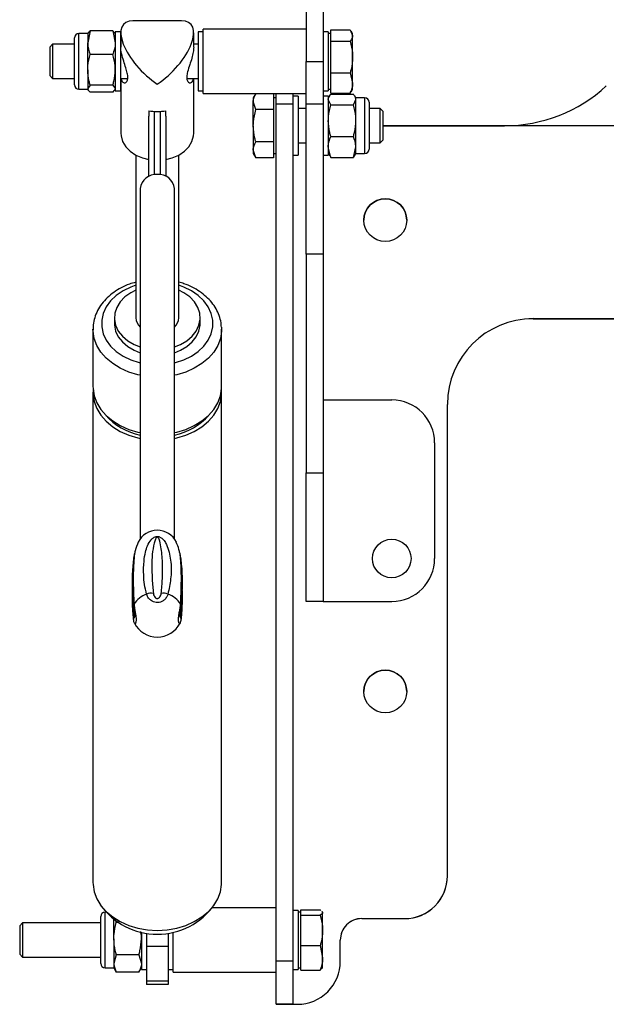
# Model space of a CAD drawing. Header units: millimetres. Extents: x 3286.948 to 3287.629, y 2527.995 to 2528.34.
# Tile 1 of 2: x 3286.948 to 3287.084, y 2527.995 to 2528.225. Entities that reach past the tile are written whole.
import ezdxf

# ---------------------------------------------------------------- set-up
doc = ezdxf.new("R2010")
doc.units = ezdxf.units.MM
doc.layers.add('SANINDUSA', color=3, linetype='Continuous')

msp = doc.modelspace()

# ---------------------------------------------------------------- linework, layer by layer
at = {"layer": 'SANINDUSA'}
for p, q in [((3287.014421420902, 2528.22995260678), (3287.014421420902, 2528.214952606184)), ((3287.018421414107, 2528.22995260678), (3287.018421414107, 2528.214952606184)), ((3286.985408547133, 2528.224456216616), (3286.974034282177, 2528.224456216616)), ((3286.960421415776, 2528.213297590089), (3286.960421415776, 2528.220432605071)), ((3286.963481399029, 2528.221452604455), (3286.961441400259, 2528.221452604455)), ((3286.961441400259, 2528.212989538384), (3286.961441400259, 2528.221452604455)), ((3286.964061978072, 2528.222107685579), (3286.963481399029, 2528.219337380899)), ((3286.963597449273, 2528.221653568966), (3286.963481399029, 2528.221452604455)), ((3286.963481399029, 2528.221452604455), (3286.963481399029, 2528.219337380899)), ((3286.963676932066, 2528.221607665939), (3286.964061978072, 2528.222107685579)), ((3286.969340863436, 2528.222107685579), (3286.964061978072, 2528.222107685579)), ((3286.969340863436, 2528.222107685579), (3286.969921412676, 2528.219337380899)), ((3286.969725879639, 2528.221607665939), (3286.969340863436, 2528.222107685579)), ((3286.969921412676, 2528.221452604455), (3286.969805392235, 2528.221653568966)), ((3286.971121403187, 2528.221837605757), (3286.969921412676, 2528.221837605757)), ((3286.969921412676, 2528.221837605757), (3286.969921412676, 2528.208067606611)), ((3286.971121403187, 2528.221837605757), (3286.971121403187, 2528.208067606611)), ((3286.971221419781, 2528.221643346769), (3286.971221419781, 2528.218290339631)), ((3286.988221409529, 2528.218290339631), (3286.988221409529, 2528.221643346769)), ((3286.990421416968, 2528.221837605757), (3286.989221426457, 2528.221837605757)), ((3286.989221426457, 2528.221837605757), (3286.989221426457, 2528.208067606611)), ((3287.014421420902, 2528.222452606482), (3286.990421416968, 2528.222452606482)), ((3286.990421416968, 2528.214952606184), (3286.990421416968, 2528.222452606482)), ((3287.019621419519, 2528.221837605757), (3287.018421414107, 2528.221837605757)), ((3287.019621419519, 2528.221837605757), (3287.019621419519, 2528.208067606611)), ((3287.020221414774, 2528.221452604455), (3287.019621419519, 2528.221452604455)), ((3287.020221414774, 2528.221024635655), (3287.020221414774, 2528.222363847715)), ((3287.020221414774, 2528.222363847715), (3287.02471585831, 2528.222363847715)), ((3287.020221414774, 2528.21968541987), (3287.020221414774, 2528.221024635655)), ((3287.02471585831, 2528.222363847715), (3287.02529640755, 2528.221024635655)), ((3287.02529640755, 2528.221452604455), (3287.025000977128, 2528.221964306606)), ((3287.02529640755, 2528.221024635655), (3287.02529640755, 2528.221452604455)), ((3287.02529640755, 2528.215979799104), (3287.02529640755, 2528.221024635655)), ((3286.955311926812, 2528.21895260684), (3286.954621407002, 2528.218262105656)), ((3286.954621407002, 2528.218262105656), (3286.954621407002, 2528.211643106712)), ((3286.960421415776, 2528.21895260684), (3286.955311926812, 2528.21895260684)), ((3286.955311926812, 2528.21895260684), (3286.955311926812, 2528.210952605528)), ((3286.963481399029, 2528.212989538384), (3286.963481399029, 2528.219337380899)), ((3286.971221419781, 2528.21895260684), (3286.971121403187, 2528.21895260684)), ((3286.989221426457, 2528.21895260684), (3286.988221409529, 2528.21895260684)), ((3287.020221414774, 2528.215979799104), (3287.020221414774, 2528.21968541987)), ((3287.020221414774, 2528.21968541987), (3287.02471585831, 2528.21968541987)), ((3286.969340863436, 2528.216567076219), (3286.964061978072, 2528.216567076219)), ((3287.020221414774, 2528.212274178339), (3287.020221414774, 2528.215979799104)), ((3287.02529640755, 2528.209907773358), (3287.02529640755, 2528.215979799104)), ((3286.990421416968, 2528.207452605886), (3286.990421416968, 2528.214952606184)), ((3287.014421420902, 2528.214952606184), (3287.018421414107, 2528.214952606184)), ((3287.014421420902, 2528.204952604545), (3287.014421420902, 2528.214952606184)), ((3287.018421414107, 2528.214952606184), (3287.018421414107, 2528.204952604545)), ((3286.954621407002, 2528.211643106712), (3286.955311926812, 2528.210952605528)), ((3286.960421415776, 2528.209472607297), (3286.960421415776, 2528.213297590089)), ((3286.961441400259, 2528.208452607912), (3286.961441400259, 2528.212989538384)), ((3286.963481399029, 2528.212989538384), (3286.963481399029, 2528.208604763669)), ((3287.020221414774, 2528.209907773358), (3287.020221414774, 2528.212274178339)), ((3287.020221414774, 2528.212274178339), (3287.02471585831, 2528.212274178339)), ((3287.02471585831, 2528.212274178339), (3287.02529640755, 2528.209907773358)), ((3286.955311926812, 2528.210952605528), (3286.960421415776, 2528.210952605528)), ((3286.964061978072, 2528.209411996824), (3286.963481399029, 2528.208604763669)), ((3286.969340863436, 2528.209411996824), (3286.964061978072, 2528.209411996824)), ((3286.969340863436, 2528.209411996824), (3286.969921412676, 2528.208604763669)), ((3286.971121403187, 2528.210952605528), (3286.972799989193, 2528.210952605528)), ((3286.971221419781, 2528.210952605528), (3286.971221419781, 2528.198225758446)), ((3286.986650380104, 2528.210952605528), (3286.989221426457, 2528.210952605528)), ((3286.988221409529, 2528.198225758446), (3286.988221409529, 2528.210952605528)), ((3287.020221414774, 2528.207541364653), (3287.020221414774, 2528.209907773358)), ((3287.02529640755, 2528.208452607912), (3287.02529640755, 2528.209907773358)), ((3286.961441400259, 2528.208452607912), (3286.963481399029, 2528.208452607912)), ((3286.963481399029, 2528.208604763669), (3286.963481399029, 2528.208452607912)), ((3286.963481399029, 2528.208452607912), (3286.963597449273, 2528.208251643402)), ((3286.969340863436, 2528.207797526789), (3286.964061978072, 2528.207797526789)), ((3286.969805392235, 2528.208251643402), (3286.969921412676, 2528.208452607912)), ((3286.969921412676, 2528.208067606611), (3286.971121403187, 2528.208067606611)), ((3286.989221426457, 2528.208067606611), (3286.990421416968, 2528.208067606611)), ((3286.990421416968, 2528.207452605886), (3287.014421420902, 2528.207452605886)), ((3287.002698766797, 2528.207452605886), (3287.002121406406, 2528.206452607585)), ((3287.00682141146, 2528.207452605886), (3287.00682141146, 2528.205581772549)), ((3287.007421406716, 2528.204970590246), (3287.007421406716, 2528.207452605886)), ((3287.011421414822, 2528.204970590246), (3287.011421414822, 2528.207452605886)), ((3287.012621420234, 2528.206837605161), (3287.011421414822, 2528.206837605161)), ((3287.012621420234, 2528.206837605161), (3287.012621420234, 2528.19306760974)), ((3287.018421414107, 2528.208067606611), (3287.019621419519, 2528.208067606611)), ((3287.019621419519, 2528.206837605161), (3287.018421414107, 2528.206837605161)), ((3287.019621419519, 2528.208452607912), (3287.020221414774, 2528.208452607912)), ((3287.019878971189, 2528.206898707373), (3287.019621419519, 2528.206452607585)), ((3287.019621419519, 2528.206837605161), (3287.019621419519, 2528.19306760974)), ((3287.020201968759, 2528.207333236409), (3287.025480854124, 2528.207333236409)), ((3287.020221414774, 2528.207541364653), (3287.02471585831, 2528.207541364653)), ((3287.02471585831, 2528.207541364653), (3287.024911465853, 2528.20799259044)), ((3287.025000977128, 2528.207940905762), (3287.02529640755, 2528.208452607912)), ((3287.026061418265, 2528.206452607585), (3287.025803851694, 2528.206898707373)), ((3287.002121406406, 2528.206452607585), (3287.002121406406, 2528.205581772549)), ((3287.002121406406, 2528.199952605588), (3287.002121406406, 2528.205581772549)), ((3287.002701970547, 2528.203705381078), (3287.002121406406, 2528.205581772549)), ((3287.007421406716, 2528.206452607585), (3287.00682141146, 2528.206452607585)), ((3287.00682141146, 2528.205581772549), (3287.00682141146, 2528.203705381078)), ((3287.011421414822, 2528.204970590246), (3287.007421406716, 2528.204970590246)), ((3287.007421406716, 2528.004970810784), (3287.007421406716, 2528.204970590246)), ((3287.011421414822, 2528.004970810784), (3287.011421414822, 2528.204970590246)), ((3287.018421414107, 2528.204952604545), (3287.014421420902, 2528.204952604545)), ((3287.014421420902, 2528.169952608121), (3287.014421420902, 2528.204952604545)), ((3287.018421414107, 2528.204952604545), (3287.018421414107, 2528.169952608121)), ((3287.020201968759, 2528.20482389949), (3287.019621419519, 2528.206078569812)), ((3287.020201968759, 2528.20482389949), (3287.025480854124, 2528.20482389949)), ((3287.025480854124, 2528.20482389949), (3287.026061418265, 2528.206078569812)), ((3287.028101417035, 2528.206452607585), (3287.026061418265, 2528.206452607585)), ((3287.026061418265, 2528.206078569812), (3287.026061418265, 2528.206452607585)), ((3287.026061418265, 2528.201133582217), (3287.026061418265, 2528.206078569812)), ((3287.028101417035, 2528.206452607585), (3287.028101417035, 2528.193452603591)), ((3287.029121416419, 2528.205432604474), (3287.029121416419, 2528.194472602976)), ((3286.977721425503, 2528.203460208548), (3286.977721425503, 2528.202170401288)), ((3286.977721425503, 2528.1881361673), (3286.977721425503, 2528.202170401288)), ((3286.979007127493, 2528.203305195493), (3286.979007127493, 2528.188520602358)), ((3286.980435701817, 2528.188520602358), (3286.980435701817, 2528.203305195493)), ((3286.981721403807, 2528.202170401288), (3286.981721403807, 2528.203460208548)), ((3286.981721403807, 2528.202170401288), (3286.981721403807, 2528.1881361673)), ((3287.00682141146, 2528.203705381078), (3287.002701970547, 2528.203705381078)), ((3287.00682141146, 2528.203705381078), (3287.00682141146, 2528.199952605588)), ((3287.014421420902, 2528.203952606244), (3287.012621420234, 2528.203952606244)), ((3287.031730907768, 2528.203952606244), (3287.029121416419, 2528.203952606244)), ((3287.032421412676, 2528.20326210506), (3287.031730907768, 2528.203952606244)), ((3287.031730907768, 2528.199952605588), (3287.031730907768, 2528.203952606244)), ((3287.032421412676, 2528.199952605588), (3287.032421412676, 2528.20326210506)), ((3287.002121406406, 2528.199952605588), (3287.002121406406, 2528.194323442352)), ((3287.00682141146, 2528.199952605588), (3287.00682141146, 2528.196199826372)), ((3287.026061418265, 2528.195007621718), (3287.026061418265, 2528.201133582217)), ((3287.031730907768, 2528.195952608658), (3287.031730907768, 2528.199952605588)), ((3287.032421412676, 2528.196643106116), (3287.032421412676, 2528.199952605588)), ((3287.032421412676, 2528.199952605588), (3287.060736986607, 2528.199952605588)), ((3287.160785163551, 2528.199928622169), (3287.032421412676, 2528.199928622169)), ((3287.020201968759, 2528.197443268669), (3287.025480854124, 2528.197443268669)), ((3287.00682141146, 2528.196199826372), (3287.002701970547, 2528.196199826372)), ((3287.00682141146, 2528.196199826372), (3287.00682141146, 2528.194323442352)), ((3287.012621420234, 2528.195952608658), (3287.014421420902, 2528.195952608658)), ((3287.029121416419, 2528.195952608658), (3287.031730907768, 2528.195952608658)), ((3287.031730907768, 2528.195952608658), (3287.032421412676, 2528.196643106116)), ((3286.974721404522, 2528.193117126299), (3286.974721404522, 2528.155137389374)), ((3286.984721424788, 2528.155137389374), (3286.984721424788, 2528.193117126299)), ((3287.002701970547, 2528.192447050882), (3287.002121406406, 2528.194323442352)), ((3287.002121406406, 2528.194323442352), (3287.002121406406, 2528.193452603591)), ((3287.002121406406, 2528.193452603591), (3287.002701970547, 2528.192447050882)), ((3287.00682141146, 2528.194323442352), (3287.00682141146, 2528.192447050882)), ((3287.00682141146, 2528.193452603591), (3287.007421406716, 2528.193452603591)), ((3287.011421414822, 2528.19306760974), (3287.012621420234, 2528.19306760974)), ((3287.018421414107, 2528.19306760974), (3287.019621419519, 2528.19306760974)), ((3287.020201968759, 2528.192571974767), (3287.019621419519, 2528.195007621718)), ((3287.019621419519, 2528.193452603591), (3287.019878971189, 2528.193006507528)), ((3287.019962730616, 2528.193054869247), (3287.020201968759, 2528.192571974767)), ((3287.025480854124, 2528.192571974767), (3287.026061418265, 2528.195007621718)), ((3287.025720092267, 2528.193054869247), (3287.025480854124, 2528.192571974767)), ((3287.025803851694, 2528.193006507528), (3287.026061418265, 2528.193452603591)), ((3287.026061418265, 2528.193452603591), (3287.026061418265, 2528.195007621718)), ((3287.026061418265, 2528.193452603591), (3287.028101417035, 2528.193452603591)), ((3287.00682141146, 2528.192447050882), (3287.002701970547, 2528.192447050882)), ((3287.020201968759, 2528.192571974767), (3287.025480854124, 2528.192571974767)), ((3286.97572142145, 2528.185312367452), (3286.97572142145, 2528.103621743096)), ((3286.98372140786, 2528.103621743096), (3286.98372140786, 2528.185312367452)), ((3287.018421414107, 2528.169952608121), (3287.014421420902, 2528.169952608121)), ((3287.014421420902, 2528.169952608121), (3287.014421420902, 2528.118952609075)), ((3287.018421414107, 2528.169952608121), (3287.018421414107, 2528.118952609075)), ((3286.969721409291, 2528.155137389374), (3286.969721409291, 2528.153799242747)), ((3286.98972142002, 2528.153799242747), (3286.98972142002, 2528.155137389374)), ((3287.0674214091, 2528.15492866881), (3287.538421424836, 2528.15492866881)), ((3287.0674214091, 2528.15492866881), (3287.0674214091, 2528.154922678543)), ((3287.0674214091, 2528.154922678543), (3287.538421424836, 2528.154922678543)), ((3286.964721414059, 2528.15246108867), (3286.964721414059, 2528.139079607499)), ((3286.96472245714, 2528.152328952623), (3286.964721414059, 2528.15246108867)), ((3286.994708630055, 2528.152921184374), (3286.994721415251, 2528.15246108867)), ((3286.994721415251, 2528.139079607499), (3286.994721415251, 2528.15246108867)), ((3286.964721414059, 2528.137741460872), (3286.964721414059, 2528.023329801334)), ((3286.994721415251, 2528.023329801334), (3286.994721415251, 2528.137741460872)), ((3287.018421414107, 2528.135952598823), (3287.034421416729, 2528.135952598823)), ((3287.047421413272, 2528.024928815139), (3287.047421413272, 2528.134928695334)), ((3287.044421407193, 2528.12595260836), (3287.044421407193, 2528.098952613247)), ((3287.014421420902, 2528.118952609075), (3287.018421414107, 2528.118952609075)), ((3287.014421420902, 2528.088952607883), (3287.014421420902, 2528.118952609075)), ((3287.018421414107, 2528.118952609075), (3287.018421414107, 2528.088952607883)), ((3286.974109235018, 2528.087612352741), (3286.974112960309, 2528.087546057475)), ((3286.985329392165, 2528.087540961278), (3286.985333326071, 2528.087603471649)), ((3287.018421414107, 2528.088952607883), (3287.014421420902, 2528.088952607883)), ((3287.018421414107, 2528.088952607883), (3287.034421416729, 2528.088952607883)), ((3286.974120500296, 2528.08477389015), (3286.974126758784, 2528.084728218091)), ((3286.974188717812, 2528.086978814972), (3286.974246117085, 2528.085614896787)), ((3286.985196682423, 2528.085614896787), (3286.985250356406, 2528.086923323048)), ((3287.047421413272, 2528.024928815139), (3287.047421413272, 2528.024922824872)), ((3286.967818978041, 2528.016448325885), (3286.96754139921, 2528.016448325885)), ((3286.96754139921, 2528.010231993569), (3286.96754139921, 2528.016448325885)), ((3287.007421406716, 2528.017448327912), (3286.992480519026, 2528.017448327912)), ((3287.012621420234, 2528.016833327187), (3287.011421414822, 2528.016833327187)), ((3287.012621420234, 2528.016833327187), (3287.012621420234, 2528.003063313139)), ((3287.01322141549, 2528.016448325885), (3287.012621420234, 2528.016448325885)), ((3287.01322141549, 2528.016348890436), (3287.01322141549, 2528.017002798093)), ((3287.01322141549, 2528.017002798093), (3287.017715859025, 2528.017002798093)), ((3287.01322141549, 2528.015694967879), (3287.01322141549, 2528.016348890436)), ((3287.017715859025, 2528.017002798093), (3287.017886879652, 2528.016810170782)), ((3287.01811924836, 2528.016548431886), (3287.018296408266, 2528.016348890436)), ((3287.018296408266, 2528.016448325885), (3287.018208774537, 2528.016600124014)), ((3287.018296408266, 2528.016348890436), (3287.018296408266, 2528.016448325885)), ((3287.018296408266, 2528.012167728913), (3287.018296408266, 2528.016348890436)), ((3286.948311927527, 2528.013948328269), (3286.947621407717, 2528.013257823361)), ((3286.966521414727, 2528.013948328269), (3286.948311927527, 2528.013948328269)), ((3286.948311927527, 2528.013948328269), (3286.948311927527, 2528.005948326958)), ((3286.966521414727, 2528.010187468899), (3286.966521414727, 2528.0154283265)), ((3286.969581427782, 2528.010231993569), (3286.969581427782, 2528.014813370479)), ((3286.969911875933, 2528.014678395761), (3286.970161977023, 2528.01398118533)), ((3286.970721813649, 2528.01398118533), (3286.970161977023, 2528.01398118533)), ((3287.01322141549, 2528.012167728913), (3287.01322141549, 2528.015694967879)), ((3287.01322141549, 2528.015694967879), (3287.017715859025, 2528.015694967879)), ((3287.027421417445, 2528.014928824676), (3287.037421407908, 2528.014928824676)), ((3287.027421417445, 2528.014928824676), (3287.027421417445, 2528.014922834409)), ((3287.027421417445, 2528.014922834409), (3287.037421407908, 2528.014922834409)), ((3287.037421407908, 2528.014928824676), (3287.037421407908, 2528.014922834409)), ((3286.947621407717, 2528.013257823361), (3286.947621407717, 2528.006638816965)), ((3286.976021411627, 2528.011688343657), (3286.976021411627, 2528.003063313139)), ((3286.977221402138, 2528.01145496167), (3286.977221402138, 2528.008388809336)), ((3286.982221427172, 2528.01145496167), (3286.982221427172, 2528.008388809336)), ((3286.983421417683, 2528.009948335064), (3286.983421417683, 2528.011688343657)), ((3287.01322141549, 2528.008640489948), (3287.01322141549, 2528.012167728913)), ((3287.018296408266, 2528.005767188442), (3287.018296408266, 2528.012167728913)), ((3286.966521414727, 2528.004468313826), (3286.966521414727, 2528.010187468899)), ((3286.96754139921, 2528.003448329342), (3286.96754139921, 2528.010231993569)), ((3286.969581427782, 2528.010231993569), (3286.969581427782, 2528.004466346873)), ((3286.983421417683, 2528.002448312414), (3286.983421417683, 2528.009948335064)), ((3287.022421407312, 2528.004928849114), (3287.022421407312, 2528.009928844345)), ((3286.947621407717, 2528.006638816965), (3286.948311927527, 2528.005948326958)), ((3286.982221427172, 2528.008388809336), (3286.977221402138, 2528.008388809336)), ((3286.977221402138, 2528.008388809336), (3286.977221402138, 2528.000359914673)), ((3286.982221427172, 2528.008388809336), (3286.982221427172, 2528.000359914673)), ((3287.01322141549, 2528.005767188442), (3287.01322141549, 2528.008640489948)), ((3287.01322141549, 2528.008640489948), (3287.017715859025, 2528.008640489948)), ((3287.017715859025, 2528.008640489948), (3287.018296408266, 2528.005767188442)), ((3286.948311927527, 2528.005948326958), (3286.966521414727, 2528.005948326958)), ((3286.970161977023, 2528.006482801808), (3286.969581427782, 2528.004466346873)), ((3286.969581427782, 2528.004466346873), (3286.969581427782, 2528.003448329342)), ((3286.975440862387, 2528.006482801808), (3286.970161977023, 2528.006482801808)), ((3286.975440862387, 2528.006482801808), (3286.976021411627, 2528.004466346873)), ((3287.011421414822, 2528.004970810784), (3287.007421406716, 2528.004970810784)), ((3287.007421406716, 2527.994955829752), (3287.007421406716, 2528.004970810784)), ((3287.011421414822, 2527.994955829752), (3287.011421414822, 2528.004970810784)), ((3287.01322141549, 2528.002893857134), (3287.01322141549, 2528.005767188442)), ((3287.018296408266, 2528.003448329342), (3287.018296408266, 2528.005767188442)), ((3287.022421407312, 2528.004928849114), (3287.022421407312, 2528.004922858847)), ((3286.96754139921, 2528.003448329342), (3286.969581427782, 2528.003448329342)), ((3286.969581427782, 2528.003448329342), (3286.970071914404, 2528.002598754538)), ((3286.970161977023, 2528.00244992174), (3286.970105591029, 2528.002618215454)), ((3286.975440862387, 2528.00244992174), (3286.970161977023, 2528.00244992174)), ((3286.975440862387, 2528.00244992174), (3286.975497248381, 2528.002618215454)), ((3286.975530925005, 2528.002598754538), (3286.976021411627, 2528.003448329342)), ((3286.976021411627, 2528.003063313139), (3286.977221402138, 2528.003063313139)), ((3286.982221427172, 2528.003063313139), (3286.983421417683, 2528.003063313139)), ((3286.983421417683, 2528.002448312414), (3287.007421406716, 2528.002448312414)), ((3287.011421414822, 2528.003063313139), (3287.012621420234, 2528.003063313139)), ((3287.012621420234, 2528.003448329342), (3287.01322141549, 2528.003448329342)), ((3287.01322141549, 2528.002893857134), (3287.017715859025, 2528.002893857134)), ((3287.017715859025, 2528.002893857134), (3287.01811924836, 2528.003348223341)), ((3287.018208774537, 2528.003296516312), (3287.018296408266, 2528.003448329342)), ((3286.982221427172, 2528.000359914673), (3286.977221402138, 2528.000359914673)), ((3286.977221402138, 2528.000359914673), (3286.977221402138, 2527.999541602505)), ((3286.982221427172, 2528.000359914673), (3286.982221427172, 2527.999541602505)), ((3286.982221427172, 2527.999541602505), (3286.977221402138, 2527.999541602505)), ((3287.011421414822, 2527.994955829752), (3287.007421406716, 2527.994955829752)), ((3287.007421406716, 2527.994955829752), (3287.007421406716, 2527.99492885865)), ((3287.011421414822, 2527.99492885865), (3287.011421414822, 2527.994955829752)), ((3287.011421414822, 2527.99492885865), (3287.012421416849, 2527.99492885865)), ((3287.011421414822, 2527.994922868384), (3287.012421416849, 2527.994922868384)), ((3287.012421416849, 2527.99492885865), (3287.012421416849, 2527.994922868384))]:
    msp.add_line(p, q, dxfattribs=at)
at = {"layer": 'SANINDUSA', "flags": 128}
for points in [[(3286.971221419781, 2528.198225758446), (3286.971267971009, 2528.197565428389), (3286.971637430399, 2528.196273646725), (3286.972360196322, 2528.195067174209), (3286.973404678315, 2528.19399874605), (3286.974725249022, 2528.193115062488), (3286.976264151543, 2528.192454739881), (3286.977721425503, 2528.192085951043)], [(3286.981721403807, 2528.192085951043), (3286.983178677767, 2528.192454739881), (3286.984717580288, 2528.193115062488), (3286.986038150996, 2528.19399874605), (3286.987082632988, 2528.195067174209), (3286.987805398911, 2528.196273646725), (3286.988174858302, 2528.197565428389), (3286.988221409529, 2528.198225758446)], [(3286.974721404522, 2528.162717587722), (3286.973534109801, 2528.162296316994), (3286.971736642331, 2528.161423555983), (3286.970157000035, 2528.160342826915), (3286.968838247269, 2528.159083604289), (3286.967816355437, 2528.157680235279), (3286.967119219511, 2528.156171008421), (3286.966765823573, 2528.15459708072), (3286.966765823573, 2528.153001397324), (3286.967119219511, 2528.151427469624), (3286.967816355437, 2528.149918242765), (3286.968838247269, 2528.148514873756), (3286.970157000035, 2528.147255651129), (3286.971736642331, 2528.146174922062), (3286.973534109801, 2528.14530216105), (3286.97550031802, 2528.144661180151), (3286.97572142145, 2528.144606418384)], [(3286.974721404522, 2528.161573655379), (3286.973539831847, 2528.160979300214), (3286.972163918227, 2528.160004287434), (3286.971061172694, 2528.158853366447), (3286.97027141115, 2528.157568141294), (3286.969823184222, 2528.156195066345), (3286.969732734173, 2528.154783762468), (3286.970003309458, 2528.153385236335), (3286.970625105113, 2528.152050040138), (3286.971575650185, 2528.150826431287), (3286.9728206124, 2528.149758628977), (3286.974315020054, 2528.148885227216), (3286.97572142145, 2528.148325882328)], [(3286.98372140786, 2528.144606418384), (3286.98394251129, 2528.144661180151), (3286.98590871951, 2528.14530216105), (3286.98770618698, 2528.146174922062), (3286.989285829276, 2528.147255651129), (3286.990604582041, 2528.148514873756), (3286.991626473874, 2528.149918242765), (3286.992323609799, 2528.151427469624), (3286.992677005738, 2528.153001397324), (3286.992677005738, 2528.15459708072), (3286.992323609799, 2528.156171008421), (3286.991626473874, 2528.157680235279), (3286.990604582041, 2528.159083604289), (3286.989285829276, 2528.160342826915), (3286.98770618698, 2528.161423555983), (3286.98590871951, 2528.162296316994), (3286.984721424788, 2528.162717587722)], [(3286.98372140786, 2528.148325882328), (3286.985127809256, 2528.148885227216), (3286.98662221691, 2528.149758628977), (3286.987867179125, 2528.150826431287), (3286.988817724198, 2528.152050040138), (3286.989439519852, 2528.153385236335), (3286.989710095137, 2528.154783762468), (3286.989619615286, 2528.156195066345), (3286.98917141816, 2528.157568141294), (3286.988381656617, 2528.158853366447), (3286.987278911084, 2528.160004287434), (3286.985902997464, 2528.160979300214), (3286.984721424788, 2528.161573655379)], [(3286.969721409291, 2528.153799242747), (3286.969732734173, 2528.153445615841), (3286.970003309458, 2528.152047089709), (3286.970625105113, 2528.150711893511), (3286.971575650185, 2528.14948828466), (3286.9728206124, 2528.14842048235), (3286.974315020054, 2528.147547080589), (3286.97572142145, 2528.146987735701)], [(3286.98372140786, 2528.146987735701), (3286.985127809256, 2528.147547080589), (3286.98662221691, 2528.14842048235), (3286.987867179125, 2528.14948828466), (3286.988817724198, 2528.150711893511), (3286.989439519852, 2528.152047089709), (3286.989710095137, 2528.153445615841), (3286.98972142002, 2528.153799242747)], [(3286.97572142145, 2528.141716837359), (3286.975195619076, 2528.141832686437), (3286.973065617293, 2528.142470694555), (3286.971091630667, 2528.14334286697), (3286.969319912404, 2528.144428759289), (3286.967792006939, 2528.145702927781), (3286.966543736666, 2528.147135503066), (3286.96560430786, 2528.148692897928), (3286.964995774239, 2528.150338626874), (3286.964732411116, 2528.152034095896), (3286.96472245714, 2528.152328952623)], [(3286.994721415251, 2528.15246108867), (3286.994710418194, 2528.152034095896), (3286.994447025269, 2528.150338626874), (3286.99383852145, 2528.148692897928), (3286.992899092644, 2528.147135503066), (3286.991650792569, 2528.145702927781), (3286.990122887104, 2528.144428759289), (3286.988351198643, 2528.14334286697), (3286.986377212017, 2528.142470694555), (3286.984247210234, 2528.141832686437), (3286.98372140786, 2528.141716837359)], [(3286.964721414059, 2528.139079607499), (3286.964732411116, 2528.138652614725), (3286.964995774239, 2528.136957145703), (3286.96560430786, 2528.135311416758), (3286.966543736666, 2528.133754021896), (3286.967792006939, 2528.132321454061), (3286.969319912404, 2528.131047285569), (3286.971091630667, 2528.12996139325), (3286.973065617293, 2528.129089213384), (3286.975195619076, 2528.128451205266), (3286.97572142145, 2528.128335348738)], [(3286.964748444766, 2528.138410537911), (3286.964732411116, 2528.137314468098), (3286.964995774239, 2528.135618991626), (3286.96560430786, 2528.133973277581), (3286.966543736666, 2528.132415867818), (3286.967792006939, 2528.130983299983), (3286.969319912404, 2528.129709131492), (3286.971091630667, 2528.128623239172), (3286.973065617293, 2528.127751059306), (3286.975195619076, 2528.12711306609), (3286.97572142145, 2528.126997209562)], [(3286.98372140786, 2528.128335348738), (3286.984247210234, 2528.128451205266), (3286.986377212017, 2528.129089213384), (3286.988351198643, 2528.12996139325), (3286.990122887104, 2528.131047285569), (3286.991650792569, 2528.132321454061), (3286.992899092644, 2528.133754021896), (3286.99383852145, 2528.135311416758), (3286.994447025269, 2528.136957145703), (3286.994710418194, 2528.138652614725), (3286.994721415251, 2528.139079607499)], [(3286.98372140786, 2528.126997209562), (3286.984247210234, 2528.12711306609), (3286.986377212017, 2528.127751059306), (3286.988351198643, 2528.128623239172), (3286.990122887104, 2528.129709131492), (3286.991650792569, 2528.130983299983), (3286.992899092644, 2528.132415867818), (3286.99383852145, 2528.133973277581), (3286.994447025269, 2528.135618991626), (3286.994710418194, 2528.137314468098), (3286.994694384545, 2528.138410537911)], [(3286.985315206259, 2528.08472268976), (3286.98531586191, 2528.084727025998), (3286.985322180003, 2528.084772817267)], [(3286.964721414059, 2528.023329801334), (3286.964732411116, 2528.02290280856), (3286.964995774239, 2528.021207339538), (3286.96560430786, 2528.019561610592), (3286.966543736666, 2528.01800421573), (3286.967792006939, 2528.016571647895), (3286.969319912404, 2528.015297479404), (3286.971091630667, 2528.014211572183), (3286.973065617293, 2528.013339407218), (3286.975195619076, 2528.0127013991), (3286.977431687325, 2528.012312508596), (3286.979721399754, 2528.012181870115)], [(3286.979721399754, 2528.012181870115), (3286.982011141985, 2528.012312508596), (3286.984247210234, 2528.0127013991), (3286.986377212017, 2528.013339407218), (3286.988351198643, 2528.014211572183), (3286.990122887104, 2528.015297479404), (3286.991650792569, 2528.016571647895), (3286.992899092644, 2528.01800421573), (3286.99383852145, 2528.019561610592), (3286.994447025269, 2528.021207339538), (3286.994710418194, 2528.02290280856), (3286.994721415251, 2528.023329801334)]]:
    msp.add_lwpolyline(points, dxfattribs=at)
at = {"layer": 'SANINDUSA'}
for centre, radius in [((3287.032921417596, 2528.177928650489), 0.004999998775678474), ((3287.034421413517, 2528.098952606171), 0.004500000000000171), ((3287.03292141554, 2528.067928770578), 0.005000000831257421)]:
    msp.add_circle(centre, radius, dxfattribs=at)
for centre, radius, start, end in [((3286.961441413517, 2528.220432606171), 0.001020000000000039, 90, 180), ((3286.961441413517, 2528.209472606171), 0.001020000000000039, 180, 270), ((3287.060736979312, 2528.234952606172), 0.035, 270, 312.7093899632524), ((3287.028101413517, 2528.205432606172), 0.001020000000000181, 0, 90), ((3286.979721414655, 2528.214635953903), 0.01135329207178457, 259.8538647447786, 280.1461352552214), ((3287.028101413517, 2528.194472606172), 0.001020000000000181, 270, 0), ((3286.979410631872, 2528.18487044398), 0.003715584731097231, 85.20223197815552, 173.1691960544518), ((3286.98008167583, 2528.184931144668), 0.003659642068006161, 5.979315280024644, 95.64967478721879), ((3287.03292141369, 2528.177922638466), 0.005000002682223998, 0.0001396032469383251, 179.9998603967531), ((3286.977885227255, 2528.1552173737), 0.003164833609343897, 181.4481811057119, 226.8663200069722), ((3286.981557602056, 2528.1552173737), 0.003164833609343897, 313.1336799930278, 358.5518188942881), ((3287.067421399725, 2528.134928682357), 0.01999998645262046, 89.99997313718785, 179.9999628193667), ((3287.067421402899, 2528.134922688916), 0.01999998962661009, 89.99998223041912, 179.9999537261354), ((3287.034421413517, 2528.125952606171), 0.01, 0, 90), ((3286.978412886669, 2528.141677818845), 0.01416541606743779, 220.7807398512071, 259.0470668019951), ((3286.981029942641, 2528.141677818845), 0.01416541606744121, 280.952933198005, 319.219260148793), ((3286.979721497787, 2528.100596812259), 0.004963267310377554, 26.15270225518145, 153.86492708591), ((3287.034421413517, 2528.098952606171), 0.01, 270, 0), ((3286.979058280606, 2528.085425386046), 0.005541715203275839, 109.1709493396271, 149.2003542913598), ((3286.978274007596, 2528.08838112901), 0.002502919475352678, 77.8268632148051, 114.4400090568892), ((3286.981168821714, 2528.08838112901), 0.002502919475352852, 65.55999094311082, 102.1731367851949), ((3286.980384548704, 2528.085425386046), 0.005541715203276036, 30.79964570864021, 70.82905066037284), ((3286.975266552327, 2528.087629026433), 0.001157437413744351, 146.7907857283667, 180.8254141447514), ((3286.984169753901, 2528.087627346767), 0.001163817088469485, 358.8245236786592, 33.10251407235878), ((3286.975721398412, 2528.084964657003), 0.00161222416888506, 156.2142033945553, 186.7954587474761), ((3286.983719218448, 2528.084964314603), 0.001614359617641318, 353.1874630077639, 23.76567351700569), ((3286.979721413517, 2528.086615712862), 0.005999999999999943, 206.8455024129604, 270), ((3286.979721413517, 2528.086615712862), 0.006000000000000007, 270, 332.8549910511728), ((3287.03292141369, 2528.067922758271), 0.0050000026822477, 0.0002249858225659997, 179.9997750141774), ((3287.037421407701, 2528.024928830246), 0.01000000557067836, 270.0000011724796, 359.9999134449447), ((3287.037421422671, 2528.02492282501), 0.009999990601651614, 269.9999154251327, 359.9999992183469), ((3286.979721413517, 2528.027511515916), 0.01625000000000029, 215.0889374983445, 270), ((3286.979721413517, 2528.027511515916), 0.01625000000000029, 270, 324.9110625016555), ((3286.967541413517, 2528.015428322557), 0.001020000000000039, 90, 180), ((3287.027421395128, 2528.009928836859), 0.004999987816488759, 89.99974426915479, 179.9999142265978), ((3287.027421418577, 2528.009922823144), 0.005000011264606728, 90.00001297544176, 179.9999870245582), ((3286.967541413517, 2528.004468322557), 0.001020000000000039, 180, 270), ((3287.01242142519, 2528.004928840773), 0.009999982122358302, 269.9999522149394, 4.778506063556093e-05), ((3287.012421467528, 2528.004922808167), 0.00999993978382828, 269.9997096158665, 0.0002903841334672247), ((3287.010419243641, 2528.661230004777), 0.6663078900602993, 269.7422152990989, 270.0861766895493)]:
    msp.add_arc(centre, radius, start, end, dxfattribs=at)
for major_axis, ratio, start_param, end_param in [((-0.007765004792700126, 0.007765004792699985), 0.4452742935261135, 5.864268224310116, 8.272898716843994), ((0.007765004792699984, 0.007765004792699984), 0.4452742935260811, 4.293471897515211, 6.702102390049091)]:
    msp.add_ellipse((3286.979721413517, 2528.215956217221), major_axis=major_axis, ratio=ratio, start_param=start_param, end_param=end_param, dxfattribs=at)
for points, knots in [([(3287.02529640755, 2528.221024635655), (3287.025295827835, 2528.220992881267), (3287.025287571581, 2528.220540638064), (3287.024991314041, 2528.220097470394), (3287.02471585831, 2528.21968541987)], [0, 0, 0, 0, 0.07021529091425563, 0.9999999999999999, 0.9999999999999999, 0.9999999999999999, 0.9999999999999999]), ([(3286.963481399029, 2528.219337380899), (3286.963481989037, 2528.219271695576), (3286.963490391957, 2528.218336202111), (3286.963786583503, 2528.217419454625), (3286.964061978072, 2528.216567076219)], [0, 0, 0, 0, 0.07021462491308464, 1, 1, 1, 1]), ([(3286.969921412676, 2528.219337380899), (3286.96992083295, 2528.219271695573), (3286.969912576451, 2528.21833620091), (3286.969616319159, 2528.217419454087), (3286.969340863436, 2528.216567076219)], [0, 0, 0, 0, 0.07021453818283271, 1, 1, 1, 1]), ([(3286.971313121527, 2528.210952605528), (3286.97132487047, 2528.210843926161), (3286.971372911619, 2528.210399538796), (3286.971715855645, 2528.210018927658), (3286.972234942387, 2528.209877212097), (3286.972716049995, 2528.210287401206), (3286.972898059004, 2528.211141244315), (3286.972758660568, 2528.21222642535), (3286.972376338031, 2528.213543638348), (3286.971843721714, 2528.215099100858), (3286.971387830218, 2528.21673597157), (3286.971177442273, 2528.217888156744), (3286.971225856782, 2528.218272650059), (3286.971228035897, 2528.218289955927)], [0, 0, 0, 0, 0.03303442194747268, 0.1350769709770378, 0.2448249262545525, 0.3672136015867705, 0.4609951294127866, 0.5549064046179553, 0.6481293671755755, 0.7571458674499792, 0.8800145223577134, 0.9945995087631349, 1, 1, 1, 1]), ([(3286.988214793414, 2528.218290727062), (3286.988193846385, 2528.217914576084), (3286.988151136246, 2528.217147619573), (3286.987783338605, 2528.215709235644), (3286.987270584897, 2528.214135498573), (3286.986776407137, 2528.212629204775), (3286.986548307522, 2528.211366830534), (3286.98664934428, 2528.21050726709), (3286.987011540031, 2528.209995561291), (3286.987515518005, 2528.209898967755), (3286.987982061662, 2528.210188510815), (3286.988079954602, 2528.210757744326), (3286.988113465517, 2528.210952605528)], [0, 0, 0, 0, 0.09460226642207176, 0.1928901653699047, 0.301508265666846, 0.4233276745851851, 0.5187588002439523, 0.6144092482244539, 0.7068978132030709, 0.8137668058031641, 0.9362482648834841, 1, 1, 1, 1]), ([(3287.02471585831, 2528.21968541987), (3287.024950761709, 2528.218759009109), (3287.025260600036, 2528.21753707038), (3287.025289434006, 2528.216283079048), (3287.02529640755, 2528.215979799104)], [0, 0, 0, 0, 0.7581482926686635, 1, 1, 1, 1]), ([(3286.963481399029, 2528.212989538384), (3286.963490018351, 2528.213314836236), (3286.9635221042, 2528.21452577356), (3286.963833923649, 2528.21570478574), (3286.964061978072, 2528.216567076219)], [0, 0, 0, 0, 0.2686331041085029, 0.9999999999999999, 0.9999999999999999, 0.9999999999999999, 0.9999999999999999]), ([(3286.969921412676, 2528.212989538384), (3286.969912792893, 2528.213314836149), (3286.969880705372, 2528.214525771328), (3286.969568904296, 2528.215704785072), (3286.969340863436, 2528.216567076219)], [0, 0, 0, 0, 0.2686335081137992, 1, 1, 1, 1]), ([(3287.02529640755, 2528.215979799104), (3287.025225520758, 2528.215005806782), (3287.025134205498, 2528.213751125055), (3287.024792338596, 2528.212544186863), (3287.02471585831, 2528.212274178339)], [0, 0, 0, 0, 0.7762863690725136, 0.9999999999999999, 0.9999999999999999, 0.9999999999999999, 0.9999999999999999]), ([(3286.964061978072, 2528.209411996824), (3286.963974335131, 2528.209712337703), (3286.963634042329, 2528.210878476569), (3286.963546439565, 2528.212090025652), (3286.963481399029, 2528.212989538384)], [0, 0, 0, 0, 0.25755155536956, 0.9999999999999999, 0.9999999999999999, 0.9999999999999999, 0.9999999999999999]), ([(3286.969340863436, 2528.209411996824), (3286.96942849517, 2528.209712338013), (3286.969768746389, 2528.210878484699), (3286.969856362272, 2528.2120900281), (3286.969921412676, 2528.212989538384)], [0, 0, 0, 0, 0.2575500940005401, 1, 1, 1, 1]), ([(3287.02529640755, 2528.209907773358), (3287.025295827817, 2528.209851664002), (3287.025287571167, 2528.209052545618), (3287.024991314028, 2528.208269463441), (3287.02471585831, 2528.207541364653)], [0, 0, 0, 0, 0.07021407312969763, 1, 1, 1, 1]), ([(3286.963481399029, 2528.208604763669), (3286.963481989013, 2528.208585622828), (3286.963490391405, 2528.208313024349), (3286.963786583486, 2528.208045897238), (3286.964061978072, 2528.207797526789)], [0, 0, 0, 0, 0.07021624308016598, 1, 1, 1, 1]), ([(3286.969921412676, 2528.208604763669), (3286.969920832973, 2528.208585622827), (3286.969912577, 2528.208313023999), (3286.969616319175, 2528.208045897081), (3286.969340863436, 2528.207797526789)], [0, 0, 0, 0, 0.07021615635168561, 1, 1, 1, 1]), ([(3287.002121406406, 2528.205581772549), (3287.00212199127, 2528.205626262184), (3287.002130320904, 2528.206259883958), (3287.002426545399, 2528.206880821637), (3287.002701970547, 2528.207458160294)], [0, 0, 0, 0, 0.07021481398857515, 1, 1, 1, 1]), ([(3287.019621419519, 2528.206078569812), (3287.019621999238, 2528.206108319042), (3287.019630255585, 2528.206532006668), (3287.019926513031, 2528.206947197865), (3287.020201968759, 2528.207333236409)], [0, 0, 0, 0, 0.07021500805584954, 0.9999999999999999, 0.9999999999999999, 0.9999999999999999, 0.9999999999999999]), ([(3287.026061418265, 2528.206078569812), (3287.026060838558, 2528.206108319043), (3287.026052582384, 2528.20653200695), (3287.025756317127, 2528.206947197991), (3287.025480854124, 2528.207333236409)], [0, 0, 0, 0, 0.07021496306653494, 0.9999999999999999, 0.9999999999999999, 0.9999999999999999, 0.9999999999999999]), ([(3287.019621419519, 2528.201133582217), (3287.019630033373, 2528.201469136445), (3287.019662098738, 2528.202718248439), (3287.019973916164, 2528.203934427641), (3287.020201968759, 2528.20482389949)], [0, 0, 0, 0, 0.2686342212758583, 1, 1, 1, 1]), ([(3287.026061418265, 2528.201133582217), (3287.026052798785, 2528.201469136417), (3287.026020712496, 2528.202718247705), (3287.025708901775, 2528.203934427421), (3287.025480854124, 2528.20482389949)], [0, 0, 0, 0, 0.2686343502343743, 1, 1, 1, 1]), ([(3287.002121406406, 2528.199952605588), (3287.002128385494, 2528.200259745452), (3287.002157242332, 2528.20152969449), (3287.002467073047, 2528.202767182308), (3287.002701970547, 2528.203705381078)], [0, 0, 0, 0, 0.2418521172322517, 1, 1, 1, 1]), ([(3287.002701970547, 2528.196199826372), (3287.002625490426, 2528.196473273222), (3287.002283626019, 2528.197695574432), (3287.002192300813, 2528.198966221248), (3287.002121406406, 2528.199952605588)], [0, 0, 0, 0, 0.2237147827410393, 1, 1, 1, 1]), ([(3287.020201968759, 2528.197443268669), (3287.020114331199, 2528.197753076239), (3287.01977405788, 2528.198955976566), (3287.019686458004, 2528.20020571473), (3287.019621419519, 2528.201133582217)], [0, 0, 0, 0, 0.2575504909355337, 0.9999999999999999, 0.9999999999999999, 0.9999999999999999, 0.9999999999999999]), ([(3287.025480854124, 2528.197443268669), (3287.025568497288, 2528.197753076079), (3287.025908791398, 2528.198955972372), (3287.025996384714, 2528.200205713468), (3287.026061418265, 2528.201133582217)], [0, 0, 0, 0, 0.2575512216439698, 1, 1, 1, 1]), ([(3287.019621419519, 2528.195007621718), (3287.019621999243, 2528.195065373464), (3287.019630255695, 2528.19588787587), (3287.019926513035, 2528.19669386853), (3287.020201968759, 2528.197443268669)], [0, 0, 0, 0, 0.07021468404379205, 1, 1, 1, 1]), ([(3287.026061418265, 2528.195007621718), (3287.026060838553, 2528.195065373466), (3287.026052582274, 2528.195887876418), (3287.025756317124, 2528.196693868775), (3287.025480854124, 2528.197443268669)], [0, 0, 0, 0, 0.07021463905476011, 1, 1, 1, 1]), ([(3287.002121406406, 2528.194323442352), (3287.002121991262, 2528.194367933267), (3287.002130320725, 2528.195001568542), (3287.002426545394, 2528.195622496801), (3287.002701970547, 2528.196199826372)], [0, 0, 0, 0, 0.07021533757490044, 1, 1, 1, 1]), ([(3286.974721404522, 2528.163436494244), (3286.974212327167, 2528.16329375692), (3286.97301261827, 2528.162957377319), (3286.971270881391, 2528.162157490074), (3286.969525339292, 2528.161096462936), (3286.968000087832, 2528.159832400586), (3286.966729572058, 2528.158401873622), (3286.965742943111, 2528.156835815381), (3286.965079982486, 2528.155175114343), (3286.964735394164, 2528.153651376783), (3286.964751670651, 2528.152693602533), (3286.96475813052, 2528.152313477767)], [0, 0, 0, 0, 0.08886823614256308, 0.2094298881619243, 0.3301197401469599, 0.4507033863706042, 0.5707958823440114, 0.6898961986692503, 0.8075566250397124, 0.9236224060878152, 1, 1, 1, 1]), ([(3286.99466917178, 2528.152968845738), (3286.994654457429, 2528.153307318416), (3286.99461509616, 2528.154212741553), (3286.994200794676, 2528.155652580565), (3286.993475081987, 2528.15724394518), (3286.992451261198, 2528.158731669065), (3286.991164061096, 2528.160089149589), (3286.989633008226, 2528.161292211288), (3286.987883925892, 2528.162301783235), (3286.986232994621, 2528.163029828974), (3286.985133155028, 2528.163321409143), (3286.984721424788, 2528.163430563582)], [0, 0, 0, 0, 0.07120239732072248, 0.1904682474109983, 0.3100672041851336, 0.4306977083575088, 0.5526939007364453, 0.676002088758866, 0.8003111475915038, 0.9252455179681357, 1, 1, 1, 1]), ([(3286.977238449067, 2528.090659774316), (3286.977054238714, 2528.091397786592), (3286.976685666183, 2528.092874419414), (3286.976491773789, 2528.095468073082), (3286.976526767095, 2528.098003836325), (3286.976909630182, 2528.10026514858), (3286.97737471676, 2528.101940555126), (3286.978004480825, 2528.103073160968), (3286.978710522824, 2528.103760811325), (3286.979138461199, 2528.103989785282), (3286.979434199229, 2528.104072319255), (3286.979645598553, 2528.104100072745), (3286.979863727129, 2528.104094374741), (3286.980101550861, 2528.10405278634), (3286.980496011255, 2528.10391158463), (3286.981089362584, 2528.103467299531), (3286.981646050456, 2528.102723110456), (3286.982441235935, 2528.100901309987), (3286.983014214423, 2528.098100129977), (3286.982986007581, 2528.094373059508), (3286.98245265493, 2528.091839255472), (3286.982204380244, 2528.090659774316)], [0, 0, 0, 0, 0.07574338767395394, 0.1515492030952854, 0.2682771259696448, 0.3472928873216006, 0.4030231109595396, 0.4583229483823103, 0.4784379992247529, 0.4897276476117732, 0.4939598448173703, 0.4986367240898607, 0.5029319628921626, 0.507255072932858, 0.5138335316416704, 0.5313387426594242, 0.5668979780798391, 0.6027509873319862, 0.740862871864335, 0.8793721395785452, 1, 1, 1, 1]), ([(3286.980641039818, 2528.090827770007), (3286.980747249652, 2528.091969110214), (3286.980975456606, 2528.094421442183), (3286.980987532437, 2528.098049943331), (3286.980703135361, 2528.101093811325), (3286.980350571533, 2528.102997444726), (3286.980013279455, 2528.103720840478), (3286.979869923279, 2528.103872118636), (3286.979802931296, 2528.103909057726), (3286.979765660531, 2528.103921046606), (3286.979735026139, 2528.103926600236), (3286.979698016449, 2528.10392543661), (3286.979657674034, 2528.103916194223), (3286.97960560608, 2528.10389222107), (3286.979501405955, 2528.103808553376), (3286.979354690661, 2528.10357854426), (3286.97894583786, 2528.102505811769), (3286.978561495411, 2528.10058969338), (3286.978435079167, 2528.097884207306), (3286.978489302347, 2528.095690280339), (3286.978550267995, 2528.09334200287), (3286.978693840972, 2528.09190683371), (3286.978801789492, 2528.090827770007)], [0, 0, 0, 0, 0.1238640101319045, 0.2661394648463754, 0.4083560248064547, 0.4782775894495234, 0.4927103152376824, 0.496801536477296, 0.4983599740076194, 0.4988056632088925, 0.499611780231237, 0.5004206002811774, 0.5011594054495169, 0.5024240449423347, 0.5047888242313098, 0.5131154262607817, 0.5311473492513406, 0.635285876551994, 0.739788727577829, 0.8443059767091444, 0.8829380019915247, 1, 1, 1, 1]), ([(3286.975295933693, 2528.102778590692), (3286.975032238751, 2528.102120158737), (3286.974702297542, 2528.101296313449), (3286.974491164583, 2528.100395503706), (3286.974448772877, 2528.100214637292)], [0, 0, 0, 0, 0.7992179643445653, 1, 1, 1, 1]), ([(3286.984992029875, 2528.10019459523), (3286.984923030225, 2528.100480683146), (3286.984704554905, 2528.101386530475), (3286.984371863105, 2528.102214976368), (3286.98414424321, 2528.10278177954)], [0, 0, 0, 0, 0.3158235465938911, 1, 1, 1, 1]), ([(3286.974428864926, 2528.100234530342), (3286.974420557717, 2528.100202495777), (3286.974389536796, 2528.100082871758), (3286.974342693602, 2528.099864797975), (3286.974202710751, 2528.0990919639), (3286.974050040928, 2528.097851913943), (3286.973888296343, 2528.095881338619), (3286.973818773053, 2528.093507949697), (3286.97387924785, 2528.090703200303), (3286.974036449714, 2528.088648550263), (3286.974115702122, 2528.087612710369)], [0, 0, 0, 0, 0.008651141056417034, 0.03230523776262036, 0.09010106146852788, 0.2374843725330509, 0.3909015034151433, 0.5821033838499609, 0.7893198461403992, 1, 1, 1, 1]), ([(3286.974428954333, 2528.100220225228), (3286.974415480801, 2528.100130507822), (3286.974387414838, 2528.099943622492), (3286.974309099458, 2528.099096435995), (3286.974211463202, 2528.09785276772), (3286.974094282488, 2528.095514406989), (3286.974092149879, 2528.092470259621), (3286.974232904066, 2528.089595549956), (3286.97429815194, 2528.08826295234)], [0, 0, 0, 0, 0.07176360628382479, 0.1494867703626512, 0.296101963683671, 0.4428775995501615, 0.7417408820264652, 1, 1, 1, 1]), ([(3286.98514467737, 2528.08826295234), (3286.985186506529, 2528.089112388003), (3286.985270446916, 2528.090816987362), (3286.985355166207, 2528.09351133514), (3286.985331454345, 2528.09602173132), (3286.985215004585, 2528.098100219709), (3286.985106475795, 2528.099391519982), (3286.985038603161, 2528.10015470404), (3286.985017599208, 2528.100194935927), (3286.985014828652, 2528.10020024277)], [0, 0, 0, 0, 0.161795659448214, 0.324682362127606, 0.574775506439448, 0.7440697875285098, 0.8619821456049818, 0.9817945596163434, 1, 1, 1, 1]), ([(3286.985326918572, 2528.087603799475), (3286.985340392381, 2528.087757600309), (3286.985407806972, 2528.088527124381), (3286.985526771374, 2528.090268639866), (3286.985622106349, 2528.092771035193), (3286.985585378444, 2528.095347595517), (3286.98542535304, 2528.0975429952), (3286.985268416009, 2528.09889465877), (3286.985120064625, 2528.099754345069), (3286.985083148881, 2528.099962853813), (3286.985035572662, 2528.100165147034), (3286.985025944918, 2528.100206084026)], [0, 0, 0, 0, 0.03120718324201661, 0.1561414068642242, 0.3554666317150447, 0.564030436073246, 0.7457310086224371, 0.8935321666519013, 0.9512762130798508, 0.9901400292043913, 1, 1, 1, 1]), ([(3286.973881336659, 2528.091817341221), (3286.973880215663, 2528.091796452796), (3286.973826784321, 2528.09080082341), (3286.973833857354, 2528.089031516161), (3286.973911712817, 2528.086762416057), (3286.974052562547, 2528.085468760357), (3286.974111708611, 2528.084925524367)], [0, 0, 0, 0, 0.008034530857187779, 0.3829592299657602, 0.7408902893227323, 1, 1, 1, 1]), ([(3286.982204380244, 2528.090659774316), (3286.982132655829, 2528.090437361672), (3286.981988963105, 2528.089991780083), (3286.981484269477, 2528.089366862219), (3286.980841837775, 2528.088922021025), (3286.980152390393, 2528.088691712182), (3286.979464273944, 2528.088668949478), (3286.978819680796, 2528.088832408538), (3286.978187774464, 2528.089177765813), (3286.977594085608, 2528.089769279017), (3286.977324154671, 2528.090311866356), (3286.977248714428, 2528.09061810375), (3286.977238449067, 2528.090659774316)], [0, 0, 0, 0, 0.1300798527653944, 0.2606020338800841, 0.3624998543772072, 0.4477355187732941, 0.5332880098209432, 0.6118246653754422, 0.6946456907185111, 0.8169655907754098, 0.9750940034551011, 1, 1, 1, 1]), ([(3286.978801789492, 2528.090827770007), (3286.978805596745, 2528.090800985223), (3286.978832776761, 2528.090609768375), (3286.978923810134, 2528.090292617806), (3286.979134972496, 2528.089936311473), (3286.979351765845, 2528.089738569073), (3286.979513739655, 2528.089660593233), (3286.979641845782, 2528.089628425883), (3286.979758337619, 2528.089622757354), (3286.979905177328, 2528.089650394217), (3286.980020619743, 2528.089703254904), (3286.98019122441, 2528.089819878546), (3286.980390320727, 2528.090051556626), (3286.980565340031, 2528.090419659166), (3286.980615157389, 2528.090688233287), (3286.980641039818, 2528.090827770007)], [0, 0, 0, 0, 0.03032159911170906, 0.2164662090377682, 0.3446418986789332, 0.418161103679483, 0.4585325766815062, 0.4770575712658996, 0.5108714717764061, 0.5363700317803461, 0.5799567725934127, 0.6033503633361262, 0.7000359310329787, 0.8441547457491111, 1, 1, 1, 1]), ([(3286.985318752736, 2528.084721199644), (3286.985355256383, 2528.085054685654), (3286.985466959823, 2528.086075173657), (3286.985580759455, 2528.087932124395), (3286.985630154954, 2528.089900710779), (3286.985571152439, 2528.091217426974), (3286.985555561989, 2528.091565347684)], [0, 0, 0, 0, 0.1574923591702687, 0.481936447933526, 0.8631101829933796, 1, 1, 1, 1]), ([(3286.974120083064, 2528.087546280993), (3286.974147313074, 2528.087280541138), (3286.974194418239, 2528.086820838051), (3286.974314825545, 2528.08618161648), (3286.974382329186, 2528.085755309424), (3286.974410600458, 2528.085513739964), (3286.974420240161, 2528.085379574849), (3286.97442192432, 2528.085310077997), (3286.974421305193, 2528.085300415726), (3286.974421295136, 2528.085300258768)], [0, 0, 0, 0, 0.3836210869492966, 0.6636257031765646, 0.8027437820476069, 0.8874741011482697, 0.9477611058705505, 0.9991514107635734, 1, 1, 1, 1]), ([(3286.97429815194, 2528.08826295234), (3286.974326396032, 2528.088005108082), (3286.974382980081, 2528.087488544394), (3286.9745475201, 2528.086586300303), (3286.974688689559, 2528.085732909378), (3286.974769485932, 2528.085006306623), (3286.974777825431, 2528.084429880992), (3286.974719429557, 2528.084018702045), (3286.974607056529, 2528.083764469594), (3286.974471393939, 2528.083700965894), (3286.974417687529, 2528.08386219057), (3286.974399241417, 2528.08391756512)], [0, 0, 0, 0, 0.147657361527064, 0.2958158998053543, 0.4114839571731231, 0.5082362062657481, 0.6053507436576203, 0.6945000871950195, 0.7885138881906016, 0.9273625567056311, 0.9999999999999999, 0.9999999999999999, 0.9999999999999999, 0.9999999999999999]), ([(3286.985053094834, 2528.083879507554), (3286.985050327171, 2528.083868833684), (3286.985014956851, 2528.083732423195), (3286.98489221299, 2528.083723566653), (3286.984754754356, 2528.083903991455), (3286.984673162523, 2528.08430434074), (3286.984665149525, 2528.084848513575), (3286.984723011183, 2528.08549038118), (3286.984837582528, 2528.086257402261), (3286.985006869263, 2528.087194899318), (3286.985110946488, 2528.087872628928), (3286.985140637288, 2528.08821620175), (3286.98514467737, 2528.08826295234)], [0, 0, 0, 0, 0.01257682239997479, 0.1607299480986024, 0.2763899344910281, 0.3731378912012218, 0.4702481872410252, 0.5593934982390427, 0.6534011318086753, 0.7922460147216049, 0.9717305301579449, 0.9999999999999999, 0.9999999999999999, 0.9999999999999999, 0.9999999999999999]), ([(3286.985021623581, 2528.08530811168), (3286.985021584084, 2528.085310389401), (3286.985021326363, 2528.085325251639), (3286.98502330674, 2528.08539426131), (3286.985033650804, 2528.085525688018), (3286.985057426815, 2528.085728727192), (3286.98510597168, 2528.086044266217), (3286.985195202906, 2528.086562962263), (3286.985295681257, 2528.08708590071), (3286.985307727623, 2528.0874289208), (3286.98531174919, 2528.087543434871)], [0, 0, 0, 0, 0.00886661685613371, 0.05785508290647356, 0.1168416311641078, 0.1889039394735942, 0.3018061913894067, 0.4885979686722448, 0.8292731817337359, 1, 1, 1, 1]), ([(3286.974131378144, 2528.084776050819), (3286.974135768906, 2528.084717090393), (3286.974154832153, 2528.084461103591), (3286.974219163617, 2528.084157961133), (3286.97436148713, 2528.083936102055), (3286.97437656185, 2528.083912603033)], [0, 0, 0, 0, 0.2110796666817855, 0.9164385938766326, 1, 1, 1, 1]), ([(3286.974246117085, 2528.085614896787), (3286.974247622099, 2528.085592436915), (3286.974258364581, 2528.085432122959), (3286.974293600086, 2528.085217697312), (3286.974355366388, 2528.085084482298), (3286.974396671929, 2528.085096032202), (3286.974413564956, 2528.085165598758), (3286.974420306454, 2528.085229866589), (3286.974420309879, 2528.085276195), (3286.974420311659, 2528.085300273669)], [0, 0, 0, 0, 0.06100741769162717, 0.4354584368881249, 0.693315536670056, 0.8412092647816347, 0.9224253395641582, 0.9596814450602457, 1, 1, 1, 1]), ([(3286.985022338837, 2528.085308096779), (3286.985022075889, 2528.085294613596), (3286.985021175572, 2528.085248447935), (3286.98502727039, 2528.085177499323), (3286.985038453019, 2528.085124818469), (3286.985063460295, 2528.085082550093), (3286.985108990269, 2528.085114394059), (3286.985166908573, 2528.085292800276), (3286.985186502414, 2528.085504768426), (3286.985196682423, 2528.085614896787)], [0, 0, 0, 0, 0.02105221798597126, 0.0720816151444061, 0.1593229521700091, 0.2061352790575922, 0.3996494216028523, 0.6880869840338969, 1, 1, 1, 1]), ([(3286.985048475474, 2528.083886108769), (3286.985083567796, 2528.083948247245), (3286.985210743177, 2528.084173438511), (3286.985286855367, 2528.084476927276), (3286.985305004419, 2528.084705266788), (3286.985310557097, 2528.084775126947)], [0, 0, 0, 0, 0.209172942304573, 0.7580475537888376, 1, 1, 1, 1]), ([(3287.018296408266, 2528.016348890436), (3287.018295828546, 2528.016333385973), (3287.018287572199, 2528.016112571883), (3287.017991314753, 2528.015896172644), (3287.017715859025, 2528.015694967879)], [0, 0, 0, 0, 0.07021500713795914, 1, 1, 1, 1]), ([(3286.969581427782, 2528.010231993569), (3286.9695900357, 2528.010572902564), (3286.969622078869, 2528.011841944), (3286.969933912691, 2528.013077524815), (3286.970161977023, 2528.01398118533)], [0, 0, 0, 0, 0.2686350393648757, 1, 1, 1, 1]), ([(3287.017715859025, 2528.015694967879), (3287.017950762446, 2528.014813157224), (3287.018260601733, 2528.013650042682), (3287.018289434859, 2528.012456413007), (3287.018296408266, 2528.012167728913)], [0, 0, 0, 0, 0.7581460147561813, 1, 1, 1, 1]), ([(3286.976021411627, 2528.010231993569), (3286.976021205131, 2528.01057390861), (3286.976020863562, 2528.011139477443), (3286.975896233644, 2528.01169018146), (3286.975846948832, 2528.01190795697)], [0, 0, 0, 0, 0.6045507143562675, 1, 1, 1, 1]), ([(3287.018296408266, 2528.012167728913), (3287.018225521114, 2528.011240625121), (3287.018134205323, 2528.010046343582), (3287.017792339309, 2528.008897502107), (3287.017715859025, 2528.008640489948)], [0, 0, 0, 0, 0.7762857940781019, 0.9999999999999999, 0.9999999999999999, 0.9999999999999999, 0.9999999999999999]), ([(3286.970161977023, 2528.006482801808), (3286.970074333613, 2528.006797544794), (3286.969734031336, 2528.008019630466), (3286.969646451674, 2528.00928931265), (3286.969581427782, 2528.010231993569)], [0, 0, 0, 0, 0.2575457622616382, 1, 1, 1, 1]), ([(3286.975440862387, 2528.006482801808), (3286.975528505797, 2528.006797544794), (3286.975868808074, 2528.008019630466), (3286.975956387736, 2528.00928931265), (3286.976021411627, 2528.010231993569)], [0, 0, 0, 0, 0.2575457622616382, 1, 1, 1, 1]), ([(3286.969581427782, 2528.004466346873), (3286.969582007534, 2528.004418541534), (3286.969590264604, 2528.003737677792), (3286.969886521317, 2528.003070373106), (3286.970161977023, 2528.00244992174)], [0, 0, 0, 0, 0.07021278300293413, 1, 1, 1, 1]), ([(3286.976021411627, 2528.004466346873), (3286.976020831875, 2528.004418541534), (3286.976012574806, 2528.003737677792), (3286.975716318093, 2528.003070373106), (3286.975440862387, 2528.00244992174)], [0, 0, 0, 0, 0.07021278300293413, 1, 1, 1, 1]), ([(3287.018296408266, 2528.005767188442), (3287.018295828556, 2528.005699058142), (3287.018287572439, 2528.004728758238), (3287.01799131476, 2528.003777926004), (3287.017715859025, 2528.002893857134)], [0, 0, 0, 0, 0.07021571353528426, 1, 1, 1, 1])]:
    msp.add_open_spline(points, degree=3, knots=knots, dxfattribs=at)

doc.saveas('drawing.dxf')
